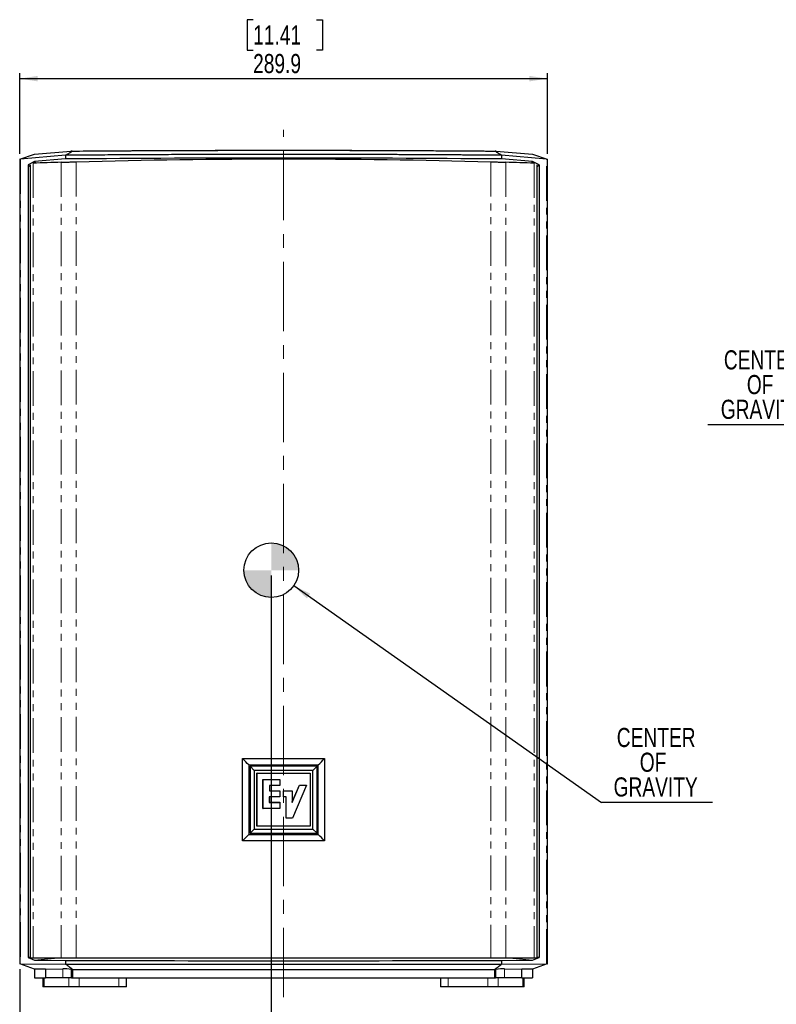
# Model space of a CAD drawing. Header units: millimetres. Extents: x 0 to 841, y 0 to 594.
# Tile 12 of 22: x 256 to 394, y 224 to 405. Entities that reach past the tile are written whole.
import ezdxf

# ---------------------------------------------------------------- set-up
doc = ezdxf.new("R2010")
doc.units = ezdxf.units.MM
doc.linetypes.add('CENTERX2', pattern=[20.32, 12.7, -2.54, 2.54, -2.54])
doc.linetypes.add('PHANTOM', pattern=[12.7, 6.35, -1.27, 1.27, -1.27, 1.27, -1.27])
doc.layers.add('SLD-0_0', color=7, linetype='Continuous')
doc.styles.add('SLDTEXTSTYLE0', font='TXT', dxfattribs={"width": 0.75})
doc.styles.add('SLDTEXTSTYLE3', font='TXT', dxfattribs={"width": 0.7})
doc.dimstyles.new('SLDDIMSTYLE0', dxfattribs={"dimtxt": 3.5, "dimasz": 3.302, "dimexe": 0, "dimexo": 0.0625, "dimgap": 0.875, "dimtad": 0, "dimtih": 1, "dimtoh": 1, "dimdec": 1, "dimlfac": 3, "dimrnd": 1e-09, "dimzin": 12, "dimdsep": 46, "dimtxsty": 'SLDTEXTSTYLE0', "dimsah": 1, "dimcen": 0.09, "dimadec": 0, "dimazin": 3, "dimtfac": 1, "dimtdec": 1, "dimtofl": 0, "dimtmove": 0, "dimatfit": 3, "dimfxl": 1, "dimfrac": 2, "dimtolj": 1, "dimtzin": 12, "dimarcsym": 0})
doc.dimstyles.new('SLDDIMSTYLE1', dxfattribs={"dimtxt": 0.18, "dimasz": 3.302, "dimexe": 0, "dimexo": 0.0625, "dimgap": 0, "dimtad": 0, "dimtih": 1, "dimtoh": 1, "dimdec": 0, "dimrnd": 1e-09, "dimzin": 0, "dimdsep": 46, "dimtxsty": 'Standard', "dimsah": 1, "dimcen": 0.09, "dimadec": 0, "dimazin": 0, "dimtfac": 3.302, "dimtdec": 0, "dimtofl": 0, "dimtmove": 0, "dimatfit": 3, "dimfxl": 1, "dimfrac": 2, "dimtolj": 1, "dimtzin": 0, "dimarcsym": 0})

# ---------------------------------------------------------------- blocks, each defined once
blk = doc.blocks.new('_D')
at = {"layer": 'SLD-0_0', "transparency": 16777216}
for p, q in [((302.02, 302.98), (302.02, 201.56)), ((255.96, 230.92), (255.96, 201.56)), ((273.84, 218.91), (272.77, 218.91)), ((272.77, 218.91), (272.77, 213.35)), ((282.89, 218.91), (283.95, 218.91)), ((283.95, 218.91), (283.95, 213.35)), ((272.77, 213.35), (273.84, 213.35)), ((283.95, 213.35), (282.89, 213.35)), ((302.02, 202.56), (255.96, 202.56))]:
    blk.add_line(p, q, dxfattribs=at)
for points in [[(255.96, 202.56), (259.26, 202.05), (259.26, 203.07)], [(302.02, 202.56), (298.72, 203.07), (298.72, 202.05)]]:
    blk.add_solid(points, dxfattribs=at)
at = {"layer": 'SLD-0_0', "transparency": 16777216, "char_height": 3.5, "attachment_point": 1}
for s, insert, style in [('5.44', (273.84, 217.87), 'SLDTEXTSTYLE0'), ('138.2', (272.54, 212.63), 'SLDTEXTSTYLE0'), ('COG X', (270.34, 207.07), 'SLDTEXTSTYLE3')]:
    blk.add_mtext(s, dxfattribs=dict(at, insert=insert, style=style))
blk = doc.blocks.new('_D_1')
at = {"layer": 'SLD-0_0', "transparency": 16777216}
for p, q in [((298.69, 404.77), (297.62, 404.77)), ((297.62, 404.77), (297.62, 399.21)), ((310.33, 404.77), (311.39, 404.77)), ((311.39, 404.77), (311.39, 399.21)), ((297.62, 399.21), (298.69, 399.21)), ((311.39, 399.21), (310.33, 399.21)), ((255.96, 380.18), (255.96, 394.98)), ((352.58, 380.18), (352.58, 394.98)), ((255.96, 393.98), (352.58, 393.98))]:
    blk.add_line(p, q, dxfattribs=at)
for points in [[(255.96, 393.98), (259.26, 393.47), (259.26, 394.48)], [(352.58, 393.98), (349.28, 394.48), (349.28, 393.47)]]:
    blk.add_solid(points, dxfattribs=at)
at = {"layer": 'SLD-0_0', "transparency": 16777216, "char_height": 3.5, "attachment_point": 1, "style": 'SLDTEXTSTYLE0'}
for s, insert in [('11.41', (298.69, 403.72)), ('289.9', (298.69, 398.49))]:
    blk.add_mtext(s, dxfattribs=dict(at, insert=insert))
blk = doc.blocks.new('SW_NOTE_0_2')
at = {"layer": 'SLD-0_0', "color": 0}
blk.add_line((20.32, 0), (0, 0), dxfattribs=at)
at = {"layer": 'SLD-0_0', "color": 0, "char_height": 3.5, "attachment_point": 2, "style": 'SLDTEXTSTYLE0'}
for s, insert in [('CENTER', (10.02, 13.65)), ('OF', (9.45, 9.12)), ('GRAVITY', (9.93, 4.59))]:
    blk.add_mtext(s, dxfattribs=dict(at, insert=insert))
blk = doc.blocks.new('SW_DOWELSYMBOL_0')
at = {"linetype": 'Continuous', "lineweight": 18}
h = blk.add_hatch(color=0, dxfattribs=at)
edge = h.paths.add_edge_path(flags=0)
edge.add_arc((0, 0), 5, 0, 90)
edge.add_line((0, 5), (0, 0))
edge.add_line((0, 0), (5, 0))
h = blk.add_hatch(color=0, dxfattribs=at)
edge = h.paths.add_edge_path(flags=0)
edge.add_arc((0, 0), 5, 180, 270)
edge.add_line((0, -5), (0, 0))
edge.add_line((0, 0), (-5, 0))
at = {"layer": 'SLD-0_0', "color": 0}
blk.add_circle((0, 0), 5, dxfattribs=at)
blk = doc.blocks.new('SW_NOTE_0_4')
at = {"layer": 'SLD-0_0', "color": 0}
blk.add_line((-20.55, 0), (0, 0), dxfattribs=at)
at = {"layer": 'SLD-0_0', "color": 0, "char_height": 3.5, "attachment_point": 2, "style": 'SLDTEXTSTYLE0'}
for s, insert in [('CENTER', (-10.41, 13.59)), ('OF', (-10.98, 9.07)), ('GRAVITY', (-10.49, 4.54))]:
    blk.add_mtext(s, dxfattribs=dict(at, insert=insert))

msp = doc.modelspace()

# ---------------------------------------------------------------- linework, layer by layer
at = {"color": 7, "linetype": 'Continuous', "lineweight": 25}
for p, q in [((258.682905, 380.135193), (265.337324, 380.715946)), ((343.199181, 380.715946), (349.8536, 380.135193)), ((255.95536, 379.187638), (255.95536, 231.917146)), ((255.992316, 379.225182), (258.682905, 380.135193)), ((264.351586, 379.94116), (256.126937, 379.223369)), ((258.682754, 378.776309), (257.472546, 378.177255)), ((264.351586, 379.271046), (258.682754, 378.776309)), ((258.937914, 378.521149), (258.682754, 378.776309)), ((264.351586, 379.94116), (264.36233, 379.943974)), ((264.351586, 379.94116), (264.351586, 379.271046)), ((344.174175, 379.943974), (344.184919, 379.94116)), ((344.184919, 379.94116), (344.184919, 379.271046)), ((352.409568, 379.223369), (344.184919, 379.94116)), ((349.853751, 378.776309), (344.184919, 379.271046)), ((349.853751, 378.776309), (349.598591, 378.521149)), ((349.8536, 380.135193), (352.544189, 379.225182)), ((351.063959, 378.177255), (349.853751, 378.776309)), ((352.581145, 231.917146), (352.581145, 379.187638)), ((257.472546, 378.177255), (257.472546, 233.056444)), ((257.472546, 378.177255), (257.843837, 377.805964)), ((257.843837, 378.165294), (257.843837, 232.970937)), ((258.347004, 378.500914), (258.388594, 378.502349)), ((350.14791, 378.502349), (350.18365, 378.501114)), ((350.692668, 377.805964), (351.063959, 378.177255)), ((350.692668, 232.970937), (350.692668, 378.165294)), ((351.063959, 378.177255), (351.063959, 233.056444)), ((296.755832, 254.444306), (296.755832, 269.472901)), ((296.755832, 269.472901), (311.780673, 269.472901)), ((311.780673, 269.472901), (311.780673, 254.444306)), ((297.920621, 268.324522), (297.920621, 255.592685)), ((310.615884, 268.306234), (297.920621, 268.306234)), ((298.90247, 267.324386), (298.129919, 268.096937)), ((298.129919, 268.096937), (298.129919, 255.82027)), ((310.406586, 268.096937), (298.129919, 268.096937)), ((298.90247, 267.324386), (298.90247, 256.592821)), ((309.634035, 267.324386), (298.90247, 267.324386)), ((299.414549, 266.812307), (299.398252, 266.828603)), ((299.398252, 257.088603), (299.398252, 266.828603)), ((299.398252, 266.828603), (309.138252, 266.828603)), ((299.414549, 257.1049), (299.414549, 266.812307)), ((299.414549, 266.812307), (309.121956, 266.812307)), ((309.121956, 266.812307), (309.138252, 266.828603)), ((309.121956, 266.812307), (309.121956, 257.1049)), ((309.138252, 266.828603), (309.138252, 257.088603)), ((309.634035, 267.324386), (310.406586, 268.096937)), ((309.634035, 256.592821), (309.634035, 267.324386)), ((310.406586, 255.82027), (310.406586, 268.096937)), ((310.615884, 255.592685), (310.615884, 268.324522)), ((300.500288, 265.667879), (300.516584, 265.651583)), ((300.500288, 265.667879), (303.57295, 265.667879)), ((300.500288, 260.3181), (300.500288, 265.667879)), ((300.516584, 265.651583), (303.556653, 265.651583)), ((300.516584, 260.334396), (300.516584, 265.651583)), ((303.57295, 265.667879), (303.556653, 265.651583)), ((303.556653, 265.651583), (303.556653, 264.559975)), ((303.57295, 265.667879), (303.57295, 264.543679)), ((303.556653, 264.559975), (301.66688, 264.559975)), ((301.66688, 264.559975), (301.66688, 263.588679)), ((301.683177, 264.543679), (301.66688, 264.559975)), ((301.683177, 263.604975), (301.66688, 263.588679)), ((301.66688, 263.588679), (303.556653, 263.588679)), ((301.683177, 264.543679), (301.683177, 263.604975)), ((303.57295, 264.543679), (301.683177, 264.543679)), ((301.683177, 263.604975), (303.57295, 263.604975)), ((303.57295, 264.543679), (303.556653, 264.559975)), ((303.57295, 263.604975), (303.556653, 263.588679)), ((303.556653, 263.588679), (303.556653, 262.479465)), ((303.57295, 263.604975), (303.57295, 262.463168)), ((304.251956, 263.599106), (304.268252, 263.58281)), ((304.251956, 263.599106), (305.861805, 263.599106)), ((304.251956, 262.463168), (304.251956, 263.599106)), ((304.268252, 263.58281), (305.845508, 263.58281)), ((304.268252, 262.479465), (304.268252, 263.58281)), ((305.845508, 261.472955), (307.195346, 264.618664)), ((305.861805, 263.599106), (305.845508, 263.58281)), ((305.845508, 263.58281), (305.845508, 261.472955)), ((305.861805, 261.552259), (307.184606, 264.63496)), ((305.861805, 263.599106), (305.861805, 261.552259)), ((308.439544, 264.618664), (305.880722, 258.606017)), ((308.46419, 264.63496), (305.891497, 258.589721)), ((307.184606, 264.63496), (307.195346, 264.618664)), ((307.184606, 264.63496), (308.46419, 264.63496)), ((307.195346, 264.618664), (308.439544, 264.618664)), ((308.46419, 264.63496), (308.439544, 264.618664)), ((301.671439, 262.463168), (301.655143, 262.479465)), ((303.556653, 262.479465), (301.655143, 262.479465)), ((301.655143, 262.479465), (301.655143, 261.461217)), ((301.671439, 261.477514), (301.655143, 261.461217)), ((301.655143, 261.461217), (303.568391, 261.461217)), ((303.57295, 262.463168), (301.671439, 262.463168)), ((301.671439, 262.463168), (301.671439, 261.477514)), ((301.671439, 261.477514), (303.584687, 261.477514)), ((303.57295, 262.463168), (303.556653, 262.479465)), ((303.584687, 261.477514), (303.568391, 261.461217)), ((303.568391, 261.461217), (303.568391, 260.334396)), ((303.584687, 261.477514), (303.584687, 260.3181)), ((304.251956, 262.463168), (304.268252, 262.479465)), ((304.743473, 262.463168), (304.251956, 262.463168)), ((304.759769, 262.479465), (304.268252, 262.479465)), ((304.743473, 262.463168), (304.759769, 262.479465)), ((304.743473, 258.589721), (304.743473, 262.463168)), ((304.759769, 258.606017), (304.759769, 262.479465)), ((305.861805, 261.552259), (305.845508, 261.472955)), ((300.500288, 260.3181), (300.516584, 260.334396)), ((303.584687, 260.3181), (300.500288, 260.3181)), ((303.568391, 260.334396), (300.516584, 260.334396)), ((303.584687, 260.3181), (303.568391, 260.334396)), ((304.743473, 258.589721), (304.759769, 258.606017)), ((305.891497, 258.589721), (304.743473, 258.589721)), ((305.880722, 258.606017), (304.759769, 258.606017)), ((305.891497, 258.589721), (305.880722, 258.606017)), ((298.90247, 256.592821), (298.129919, 255.82027)), ((298.90247, 256.592821), (309.634035, 256.592821)), ((299.414549, 257.1049), (299.398252, 257.088603)), ((309.138252, 257.088603), (299.398252, 257.088603)), ((309.121956, 257.1049), (299.414549, 257.1049)), ((309.121956, 257.1049), (309.138252, 257.088603)), ((309.634035, 256.592821), (310.406586, 255.82027)), ((311.780673, 254.444306), (296.755832, 254.444306)), ((297.920621, 255.610972), (310.615884, 255.610972)), ((298.129919, 255.82027), (310.406586, 255.82027)), ((257.843837, 233.097615), (257.472546, 233.056444)), ((257.472546, 233.056444), (258.674932, 232.556055)), ((258.388594, 232.958603), (257.854836, 232.958603)), ((263.575303, 232.958603), (258.388594, 232.958603)), ((258.674932, 232.556055), (262.30524, 232.958603)), ((258.674932, 232.556055), (264.351586, 232.50112)), ((266.31612, 232.958603), (263.575303, 232.958603)), ((342.220385, 232.958603), (266.31612, 232.958603)), ((344.961202, 232.958603), (342.220385, 232.958603)), ((344.184919, 232.50112), (349.861573, 232.556055)), ((350.14791, 232.958603), (344.961202, 232.958603)), ((346.231265, 232.958603), (349.861573, 232.556055)), ((349.861573, 232.556055), (351.063959, 233.056444)), ((350.681669, 232.958603), (350.14791, 232.958603)), ((351.063959, 233.056444), (350.692668, 233.097615)), ((258.683344, 230.923993), (255.99084, 231.895695)), ((256.126937, 231.914004), (264.351586, 231.834411)), ((260.659006, 230.904874), (258.683344, 230.923993)), ((258.683344, 230.923993), (258.683344, 229.316937)), ((260.659006, 230.904874), (263.820234, 231.010642)), ((260.659006, 230.904874), (260.659006, 229.316937)), ((264.351586, 232.50112), (264.351586, 231.834275)), ((265.641234, 230.856659), (265.460002, 230.858413)), ((265.460002, 229.316937), (265.460002, 230.858413)), ((265.641234, 230.856659), (265.641234, 229.316937)), ((342.89527, 230.856659), (342.89527, 229.316937)), ((343.076503, 230.858413), (342.895271, 230.856659)), ((343.076503, 230.858413), (343.076503, 229.316937)), ((344.184919, 232.50112), (344.184919, 231.834362)), ((344.184919, 231.834411), (352.409568, 231.914004)), ((344.716271, 231.010642), (347.877499, 230.904874)), ((349.853161, 230.923993), (347.877499, 230.904874)), ((347.877499, 229.316937), (347.877499, 230.904874)), ((352.545665, 231.895695), (349.853161, 230.923993)), ((349.853161, 230.923993), (349.853161, 229.316937)), ((258.683344, 229.316937), (260.659006, 229.316937)), ((260.176982, 229.316937), (260.176982, 227.682937)), ((263.820234, 229.316937), (260.659006, 229.316937)), ((265.460002, 229.316937), (263.820234, 229.316937)), ((265.460002, 229.316937), (265.641234, 229.316937)), ((275.508275, 227.682937), (275.508275, 229.316937)), ((333.011247, 229.316937), (333.011247, 227.682937)), ((342.89527, 229.316937), (343.076503, 229.316937)), ((344.716271, 229.316937), (343.076503, 229.316937)), ((347.877499, 229.316937), (344.716271, 229.316937)), ((347.877499, 229.316937), (349.853161, 229.316937)), ((348.34254, 227.682937), (348.34254, 229.316937)), ((260.450084, 227.682937), (260.176982, 227.682937)), ((264.927039, 227.682937), (260.450084, 227.682937)), ((266.829674, 227.682937), (264.927039, 227.682937)), ((274.099065, 227.682937), (266.829674, 227.682937)), ((275.508275, 227.682937), (274.099065, 227.682937)), ((334.420458, 227.682937), (333.011247, 227.682937)), ((341.689849, 227.682937), (334.420458, 227.682937)), ((343.592484, 227.682937), (341.689849, 227.682937)), ((348.069438, 227.682937), (343.592484, 227.682937)), ((348.34254, 227.682937), (348.069438, 227.682937))]:
    msp.add_line(p, q, dxfattribs=at)
at = {"color": 8, "linetype": 'PHANTOM', "lineweight": 18}
for p, q in [((256.126937, 379.223369), (256.126937, 231.914004)), ((263.575303, 378.670823), (263.575303, 232.958603)), ((266.31612, 378.751691), (266.31612, 232.958603)), ((342.220385, 378.751691), (342.220385, 232.958603)), ((344.961202, 378.670823), (344.961202, 232.958603)), ((352.409568, 231.914004), (352.409568, 379.223369)), ((258.388594, 378.502349), (258.388594, 232.958603)), ((350.14791, 378.502349), (350.14791, 232.958603)), ((263.820234, 231.010642), (263.820234, 229.316937)), ((344.716271, 231.010642), (344.716271, 229.316937)), ((260.450084, 227.682937), (260.450084, 229.316937)), ((264.927039, 227.682937), (264.927039, 229.316937)), ((266.829674, 227.682937), (266.829674, 229.316937)), ((274.099065, 227.682937), (274.099065, 229.316937)), ((334.420458, 227.682937), (334.420458, 229.316937)), ((341.689849, 227.682937), (341.689849, 229.316937)), ((343.592484, 227.682937), (343.592484, 229.316937)), ((348.069438, 227.682937), (348.069438, 229.316937))]:
    msp.add_line(p, q, dxfattribs=at)
at = {"color": 7, "linetype": 'Continuous', "lineweight": 25}
for start, end in [(91.748922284, 91.971922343), (88.028077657, 88.251077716)]:
    msp.add_arc((304.268252, -954.041397), 1333.333333, start, end, dxfattribs=at)
for centre, major_axis, ratio, start_param, end_param in [((256.622027, 379.437638), (0.666237, 0.252427), 0.0947522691, 2.7711805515, 3.1842476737), ((256.622027, 379.439004), (0.66596, 0.19135), 0.1603414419, 3.4300817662, 3.8293552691), ((304.268252, 348.000098), (399.335069, 0), 0.0787017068, 1.4706712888, 1.6709213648), ((351.914478, 379.439004), (0.66596, -0.19135), 0.1603414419, 5.5954226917, 5.9946961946), ((351.914478, 379.437638), (0.666237, -0.252427), 0.0947522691, 6.2405302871, 6.6535974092), ((256.622027, 231.667907), (0.666614, -0.249538), 0.0334665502, 3.0755799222, 3.4818354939), ((256.622027, 231.667891), (0.66522, -0.195903), 0.2240439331, 2.473675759, 2.8797608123), ((267.033327, 229.51051), (4.060365, -1.19575), 0.2240439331, 2.0336688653, 2.5468602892), ((304.268252, 235.968611), (399.335069, 0), 0.0087268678, 4.6122639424, 4.8125140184), ((341.503178, 229.51051), (4.060365, 1.19575), 0.2240439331, 0.5947323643, 1.1079237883), ((351.914478, 231.667891), (0.66522, 0.195903), 0.2240439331, 0.2618318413, 0.6679168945), ((351.914478, 231.667907), (0.666614, 0.249538), 0.0334665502, 5.9429424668, 6.3491980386)]:
    msp.add_ellipse(centre, major_axis=major_axis, ratio=ratio, start_param=start_param, end_param=end_param, dxfattribs=at)
for points, knots in [([(264.36233, 379.943974), (264.552491, 380.062395), (264.932398, 380.298977), (265.311735, 380.535455), (265.501196, 380.653564)], [0, 0, 0, 0, 0.5005466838, 1, 1, 1, 1]), ([(265.501196, 380.653564), (265.513869, 380.661466), (265.524087, 380.668837), (265.539027, 380.682393), (265.543745, 380.688642), (265.548479, 380.704766), (265.539027, 380.712178), (265.502372, 380.720868), (265.475411, 380.722342), (265.412265, 380.72156), (265.376231, 380.719341), (265.337324, 380.715946)], [0, 0, 0, 0, 0.125, 0.125, 0.25, 0.25, 0.5, 0.5, 0.75, 0.75, 1, 1, 1, 1]), ([(265.499192, 380.717021), (269.163658, 380.743093), (276.517819, 380.795418), (287.594852, 380.842909), (296.85637, 380.863706), (306.120504, 380.868752), (315.384953, 380.858633), (325.580984, 380.824549), (334.79692, 380.777022), (340.300957, 380.736973), (343.024497, 380.717155)], [0, 0, 0, 0, 0.1421507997, 0.2852802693, 0.4285230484, 0.5000824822, 0.6432060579, 0.7864429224, 0.894326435, 1, 1, 1, 1]), ([(343.199181, 380.715946), (343.160341, 380.719335), (343.124515, 380.721535), (343.061934, 380.722352), (343.03475, 380.720946), (343.006898, 380.714444), (342.999848, 380.711566), (342.991156, 380.704092), (342.989621, 380.699478), (342.994198, 380.68346), (343.009877, 380.669421), (343.035309, 380.653564)], [0, 0, 0, 0, 0.25, 0.25, 0.5, 0.5, 0.625, 0.625, 0.75, 0.75, 1, 1, 1, 1]), ([(344.174175, 379.943974), (343.984018, 380.062392), (343.604111, 380.298974), (343.224774, 380.535452), (343.035309, 380.653564)], [0, 0, 0, 0, 0.5005363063, 1, 1, 1, 1]), ([(263.575303, 378.670823), (263.75208, 378.676221), (263.944232, 378.682053), (264.254558, 378.691394), (264.361707, 378.694608), (264.583551, 378.701232), (264.69888, 378.704662), (265.050718, 378.715077), (265.293214, 378.722193), (265.668579, 378.7331), (265.79565, 378.736774), (266.053797, 378.744201), (266.184763, 378.74795), (266.31612, 378.751691)], [0, 0, 0, 0, 0.25, 0.25, 0.375, 0.375, 0.5, 0.5, 0.75, 0.75, 0.875, 0.875, 1, 1, 1, 1]), ([(344.174175, 379.943974), (343.795049, 379.946927), (343.036816, 379.952832), (341.899087, 379.961365), (340.761128, 379.969663), (339.622917, 379.9777), (338.484474, 379.985483), (337.345804, 379.99301), (336.206919, 380.000283), (335.067826, 380.0073), (333.928535, 380.014062), (332.789057, 380.020569), (331.649399, 380.026821), (330.509572, 380.032818), (329.369585, 380.038559), (328.229447, 380.044046), (327.089167, 380.049277), (325.948756, 380.054253), (324.808221, 380.058973), (323.667573, 380.063439), (322.526822, 380.067649), (321.385975, 380.071605), (320.245043, 380.075305), (319.104036, 380.07875), (317.962961, 380.081939), (316.82183, 380.084874), (315.68065, 380.087553), (314.539432, 380.089977), (313.398184, 380.092146), (312.256917, 380.09406), (311.115639, 380.095719), (309.974359, 380.097123), (308.833088, 380.098271), (307.691834, 380.099164), (306.550607, 380.099802), (305.409416, 380.100185), (303.908994, 380.100353), (302.049259, 380.099948), (299.830195, 380.098501), (297.611058, 380.096089), (295.391918, 380.092713), (293.172843, 380.088371), (290.953901, 380.083065), (288.735162, 380.076793), (286.516694, 380.069558), (284.298565, 380.061357), (282.080846, 380.052191), (279.863603, 380.042061), (277.646907, 380.030966), (275.430825, 380.018906), (273.215429, 380.00588), (271.000778, 379.991895), (268.786974, 379.976926), (266.57397, 379.961061), (265.099567, 379.94967), (264.36233, 379.943974)], [0, 0, 0, 0, 0.0142976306, 0.0285945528, 0.0428907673, 0.0571862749, 0.0714810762, 0.085775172, 0.100068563, 0.1143612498, 0.1286532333, 0.142944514, 0.1572350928, 0.1715249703, 0.1858141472, 0.2001026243, 0.2143904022, 0.2286774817, 0.2429638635, 0.2572495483, 0.2715345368, 0.2858188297, 0.3001024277, 0.3143853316, 0.3286675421, 0.3429490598, 0.3572298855, 0.3715100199, 0.3857894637, 0.4000682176, 0.4143462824, 0.4286236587, 0.4429003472, 0.4571763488, 0.471451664, 0.4857262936, 0.5000002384, 0.5277554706, 0.5555133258, 0.5832738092, 0.6110369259, 0.6388026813, 0.6665710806, 0.694342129, 0.7221158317, 0.7498921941, 0.7776712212, 0.8054529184, 0.833237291, 0.861024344, 0.8888140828, 0.9166065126, 0.9444016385, 0.9721994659, 1, 1, 1, 1]), ([(342.220385, 378.751691), (342.483101, 378.74421), (342.739342, 378.736835), (343.114397, 378.725939), (343.237854, 378.722334), (343.48159, 378.715185), (343.602482, 378.711622), (343.95435, 378.701206), (344.175102, 378.69461), (344.485977, 378.685253), (344.586205, 378.682224), (344.779683, 378.676357), (344.872813, 378.673522), (344.961202, 378.670823)], [0, 0, 0, 0, 0.25, 0.25, 0.375, 0.375, 0.5, 0.5, 0.75, 0.75, 0.875, 0.875, 1, 1, 1, 1]), ([(264.351586, 231.834274), (264.705242, 231.833969), (265.412553, 231.833357), (266.473873, 231.832472), (267.535443, 231.831609), (268.59728, 231.830772), (269.659369, 231.829959), (270.721706, 231.82917), (271.784282, 231.828406), (272.847089, 231.827667), (273.91012, 231.826953), (274.973368, 231.826263), (276.036825, 231.825598), (277.100483, 231.824957), (278.164334, 231.824341), (279.228372, 231.82375), (280.292588, 231.823183), (281.356975, 231.822641), (282.421525, 231.822124), (283.486232, 231.821631), (284.551086, 231.821163), (285.616081, 231.82072), (286.681209, 231.820301), (287.746462, 231.819907), (288.811833, 231.819537), (289.877314, 231.819192), (290.942898, 231.818872), (292.008577, 231.818576), (293.074343, 231.818305), (294.140189, 231.818059), (295.206107, 231.817837), (296.27209, 231.81764), (297.338129, 231.817468), (298.404219, 231.81732), (299.47035, 231.817197), (300.536515, 231.817098), (301.602706, 231.817024), (302.668917, 231.816975), (303.735139, 231.81695), (304.801365, 231.81695), (305.867588, 231.816975), (306.933798, 231.817024), (307.99999, 231.817098), (309.066155, 231.817197), (310.132286, 231.81732), (311.198376, 231.817468), (312.264415, 231.81764), (313.330398, 231.817837), (314.396316, 231.818059), (315.462162, 231.818305), (316.527928, 231.818576), (317.593607, 231.818872), (318.659191, 231.819192), (319.724672, 231.819537), (320.790043, 231.819907), (321.855296, 231.820301), (322.920424, 231.82072), (323.985419, 231.821163), (325.050273, 231.821631), (326.114979, 231.822124), (327.17953, 231.822641), (328.243917, 231.823183), (329.308133, 231.82375), (330.372171, 231.824341), (331.436022, 231.824957), (332.49968, 231.825598), (333.563137, 231.826263), (334.626385, 231.826953), (335.689416, 231.827667), (336.752223, 231.828406), (337.814799, 231.82917), (338.877136, 231.829959), (339.939225, 231.830772), (341.001062, 231.831609), (342.062632, 231.832472), (343.123952, 231.833357), (343.831263, 231.833969), (344.184919, 231.834274)], [0, 0, 0, 0, 0.0133333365, 0.0266666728, 0.0400000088, 0.0533333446, 0.0666666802, 0.0800000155, 0.0933333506, 0.1066666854, 0.1200000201, 0.1333333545, 0.1466666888, 0.1600000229, 0.1733333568, 0.1866666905, 0.200000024, 0.2133333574, 0.2266666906, 0.2400000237, 0.2533333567, 0.2666666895, 0.2800000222, 0.2933333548, 0.3066666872, 0.3200000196, 0.3333333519, 0.346666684, 0.3600000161, 0.3733333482, 0.3866666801, 0.400000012, 0.4133333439, 0.4266666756, 0.4400000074, 0.4533333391, 0.4666666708, 0.4800000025, 0.4933333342, 0.5066666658, 0.5199999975, 0.5333333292, 0.5466666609, 0.5599999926, 0.5733333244, 0.5866666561, 0.599999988, 0.6133333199, 0.6266666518, 0.6399999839, 0.6533333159, 0.6666666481, 0.6799999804, 0.6933333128, 0.7066666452, 0.7199999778, 0.7333333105, 0.7466666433, 0.7599999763, 0.7733333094, 0.7866666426, 0.799999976, 0.8133333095, 0.8266666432, 0.8399999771, 0.8533333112, 0.8666666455, 0.8799999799, 0.8933333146, 0.9066666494, 0.9199999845, 0.9333333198, 0.9466666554, 0.9599999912, 0.9733333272, 0.9866666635, 1, 1, 1, 1]), ([(265.641234, 230.856659), (265.426917, 231.019297), (264.997549, 231.345129), (264.56716, 231.671047), (264.351598, 231.834284)], [0, 0, 0, 0, 0.4991472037, 1, 1, 1, 1]), ([(265.641234, 230.856659), (271.229155, 230.851888), (276.828683, 230.848152), (289.705243, 230.841957), (296.986747, 230.840207), (311.549758, 230.840207), (318.831262, 230.841957), (331.707822, 230.848152), (337.30735, 230.851888), (342.895271, 230.856659)], [6.18565426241, 6.18565426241, 6.18565426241, 6.18565426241, 6.22811653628, 6.22811653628, 6.28318530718, 6.28318530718, 6.33825407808, 6.33825407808, 6.38071635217, 6.38071635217, 6.38071635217, 6.38071635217]), ([(342.895271, 230.856659), (343.109972, 231.019593), (343.539339, 231.345435), (343.969727, 231.671423), (344.184902, 231.834403)], [0, 0, 0, 0, 0.5000413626, 1, 1, 1, 1]), ([(265.641234, 229.316937), (272.060232, 229.316937), (278.490406, 229.316937), (284.931756, 229.316937), (291.373709, 229.316937), (297.819208, 229.316937), (304.268252, 229.316937), (310.717542, 229.316937), (317.16304, 229.316937), (323.604749, 229.316937), (330.046221, 229.316937), (336.476395, 229.316937), (342.89527, 229.316937)], [0, 0, 0, 0, 0.25, 0.25, 0.25, 0.5, 0.5, 0.5, 0.75, 0.75, 0.75, 1, 1, 1, 1])]:
    msp.add_open_spline(points, degree=3, knots=knots, dxfattribs=at)
at = {"color": 8, "linetype": 'PHANTOM', "lineweight": 18}
msp.add_open_spline([(343.035309, 380.653564), (339.814472, 380.678404), (336.590574, 380.700141), (330.136659, 380.737419), (326.906003, 380.752961), (317.210197, 380.790256), (310.741863, 380.802693), (301.032661, 380.802695), (297.796111, 380.799583), (291.326809, 380.787146), (288.093831, 380.777822), (278.399918, 380.740534), (271.94287, 380.703243), (265.501196, 380.653564)], degree=3, knots=[0, 0, 0, 0, 0.125, 0.125, 0.25, 0.25, 0.5, 0.5, 0.625, 0.625, 0.75, 0.75, 1, 1, 1, 1], dxfattribs=at)
at = {"color": 7, "linetype": 'Continuous', "lineweight": 25}
for points in [[(266.31612, 378.751691), (278.966831, 379.111928), (304.268252, 379.471946), (329.569674, 379.111928), (342.220385, 378.751691)], [(297.920621, 268.324522), (297.532172, 268.706948), (297.143909, 269.089743), (296.755832, 269.472901)], [(310.615884, 268.324522), (311.004333, 268.706948), (311.392596, 269.089743), (311.780673, 269.472901)], [(296.755832, 254.444306), (297.143909, 254.827463), (297.532172, 255.210258), (297.920621, 255.592685)], [(311.780673, 254.444306), (311.392596, 254.827463), (311.004333, 255.210258), (310.615884, 255.592685)]]:
    msp.add_open_spline(points, degree=3, dxfattribs=at)
at = {"layer": 'SLD-0_0', "linetype": 'CENTERX2', "lineweight": 18}
msp.add_line((304.26928, 225.827024), (304.26928, 384.591276), dxfattribs=at)
at = {"layer": 'SLD-0_0'}
msp.add_circle((302.024082, 303.982937), 5, dxfattribs=at)

# ---------------------------------------------------------------- block references
for name, p in [('SW_NOTE_0_4', (402.516078, 330.646954)), ('SW_DOWELSYMBOL_0', (302.024082, 303.982937)), ('SW_NOTE_0_2', (362.478088, 261.452088))]:
    msp.add_blockref(name, p, dxfattribs=at)

# ---------------------------------------------------------------- dimensions: what is measured, and where the dimension line sits
dim = msp.add_linear_dim(base=(352.57909, 399.728464), p1=(255.957415, 379.182748), p2=(352.57909, 379.182748), dimstyle='SLDDIMSTYLE0', dxfattribs=at)
dim.commit()
dim.dimension.update_dxf_attribs({"geometry": '_D_1', "text_midpoint": (304.509729, 399.728464), "dimtype": 160})
dim = msp.add_linear_dim(base=(255.957415, 211.091132), p1=(302.024082, 303.982937), p2=(255.957415, 231.918373), angle=0, text='<>\\PCOG X', dimstyle='SLDDIMSTYLE0', dxfattribs=at)
dim.commit()
dim.dimension.update_dxf_attribs({"geometry": '_D', "text_midpoint": (278.361483, 211.091132), "dimtype": 160})

# ---------------------------------------------------------------- leaders
msp.add_leader([(306.143285, 301.148829), (362.478088, 261.452088)], dimstyle='SLDDIMSTYLE1', dxfattribs=at)

doc.saveas('drawing.dxf')
